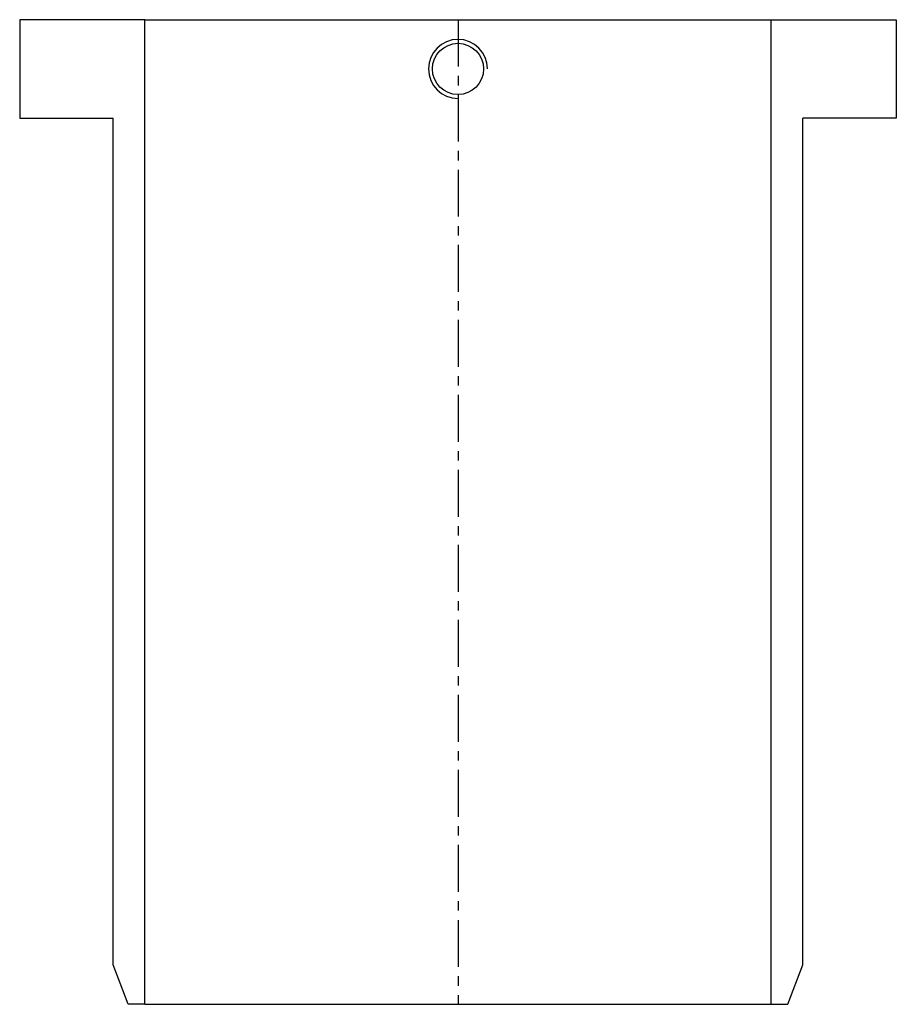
# Model space of a CAD drawing. Extents: x -45 to 45, y -50 to 50.
import ezdxf

# ---------------------------------------------------------------- set-up
doc = ezdxf.new("R2010")
doc.units = 0
doc.header["$LTSCALE"] = 0.15
doc.linetypes.add('CENTER', pattern=[50.8, 31.75, -6.35, 6.35, -6.35])
doc.layers.get('0').update_dxf_attribs({"linetype": 'CONTINUOUS'})
doc.layers.add('CENTER', color=9, linetype='CENTER')

# ---------------------------------------------------------------- blocks, each defined once
blk = doc.blocks.new('7T2-5-S')
for p, q in [((-44.5, 50.5), (-44.5, 40.5)), ((-31.8, 50.5), (-44.5, 50.5)), ((-31.8, -49.5), (-31.8, 50.5)), ((-31.8, 50.5), (31.8, 50.5)), ((31.8, -49.5), (31.8, 50.5)), ((31.8, 50.5), (44.5, 50.5)), ((44.5, 50.5), (44.5, 40.5)), ((-44.5, 40.5), (-35, 40.5)), ((-35, -45.5), (-35, 40.5)), ((35, -45.5), (35, 40.5)), ((44.5, 40.5), (35, 40.5)), ((-33.5, -49.5), (-35, -45.5)), ((33.5, -49.5), (35, -45.5)), ((-31.8, -49.5), (-33.5, -49.5)), ((-31.8, -49.5), (31.8, -49.5)), ((31.8, -49.5), (33.5, -49.5))]:
    blk.add_line(p, q)
blk.add_circle((0, 45.5), 2.6)
blk.add_arc((0, 45.5), 3, 0, 270)
at = {"layer": 'CENTER'}
blk.add_line((0, 50.5), (0, -49.5), dxfattribs=at)

msp = doc.modelspace()

# ---------------------------------------------------------------- block references
msp.add_blockref('7T2-5-S', (0, 0))

doc.saveas('drawing.dxf')
